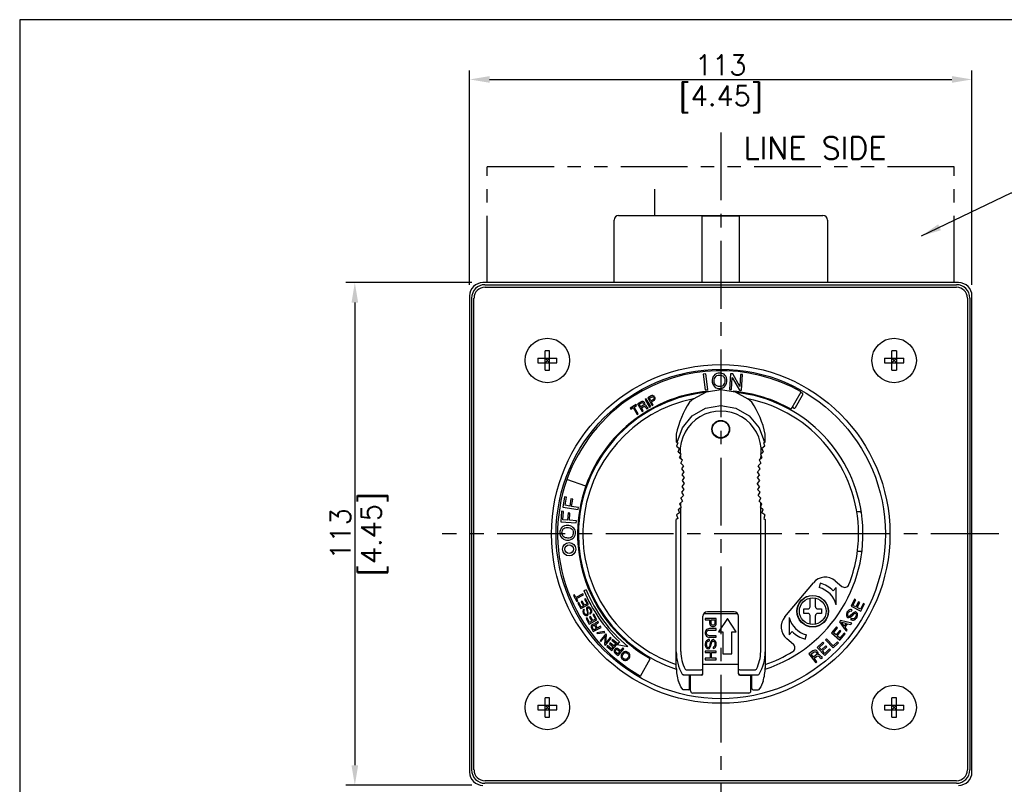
# Model space of a CAD drawing. Extents: x 0 to 680, y 0 to 519.
# Tile 3 of 5: x 0 to 221, y 347 to 519. Entities that reach past the tile are written whole.
import ezdxf

# ---------------------------------------------------------------- set-up
doc = ezdxf.new("R2010")
doc.units = 0
doc.header["$LTSCALE"] = 24
doc.header["$MEASUREMENT"] = 0
doc.linetypes.add('CENTER', pattern=[50.8, 31.75, -6.35, 6.35, -6.35])
doc.linetypes.add('PHANTOM2', pattern=[1.25, 0.625, -0.125, 0.125, -0.125, 0.125, -0.125])
doc.layers.get('DEFPOINTS').update_dxf_attribs({"linetype": 'CONTINUOUS'})
for name, color, linetype in [('1', 140, 'CONTINUOUS'), ('CENTER', 40, 'CENTER'), ('DIM', 140, 'CONTINUOUS'), ('OBJECT', 7, 'CONTINUOUS'), ('PHANTOM', 4, 'PHANTOM2')]:
    doc.layers.add(name, color=color, linetype=linetype)
doc.styles.add('FSTD1', font='romans.shx', dxfattribs={"bigfont": 'extfont.shx'})
doc.dimstyles.new('FSTD1', dxfattribs={"dimtxt": 4.5, "dimasz": 4.5, "dimexe": 2, "dimexo": 2.5, "dimgap": 1, "dimtad": 1, "dimdec": 1, "dimdsep": 46, "dimtxsty": 'FSTD1', "dimcen": 2.5, "dimadec": 0, "dimazin": 0, "dimtfac": 1, "dimtdec": 1, "dimtmove": 2, "dimatfit": 3, "dimfxl": 1, "dimtolj": 1, "dimarcsym": 0})

# ---------------------------------------------------------------- blocks, each defined once
blk = doc.blocks.new('*D25')
at = {"layer": 'DEFPOINTS', "color": 0, "transparency": 16777216}
for p in [(104.19, 459.44), (75.39, 346.44), (104.19, 346.44)]:
    blk.add_point(p, dxfattribs=at)
at = {"layer": 'DIM', "color": 0, "lineweight": -2, "transparency": 16777216}
for p, q in [((101.69, 459.44), (73.39, 459.44)), ((75.39, 454.94), (75.39, 350.94)), ((101.69, 346.44), (73.39, 346.44))]:
    blk.add_line(p, q, dxfattribs=at)
at = {"layer": 'DIM', "color": 0, "transparency": 16777216}
for points in [[(74.64, 454.94), (76.14, 454.94), (75.39, 459.44)], [(74.64, 350.94), (76.14, 350.94), (75.39, 346.44)]]:
    blk.add_solid(points, dxfattribs=at)
at = {"layer": 'DIM', "color": 0, "transparency": 16777216, "char_height": 4.5, "attachment_point": 5, "rotation": 90, "style": 'FSTD1'}
for s, insert in [('\\A1;[4.45]', (79.82, 402.94)), ('\\A1;113', (72.14, 402.94))]:
    blk.add_mtext(s, dxfattribs=dict(at, insert=insert))
blk = doc.blocks.new('*D26')
at = {"layer": 'DEFPOINTS', "color": 0, "transparency": 16777216}
for p in [(214.19, 505.11), (101.19, 456.44), (214.19, 456.44)]:
    blk.add_point(p, dxfattribs=at)
at = {"layer": 'DIM', "color": 0, "lineweight": -2, "transparency": 16777216}
for p, q in [((101.19, 458.94), (101.19, 507.11)), ((105.69, 505.11), (209.69, 505.11)), ((214.19, 458.94), (214.19, 507.11))]:
    blk.add_line(p, q, dxfattribs=at)
at = {"layer": 'DIM', "color": 0, "transparency": 16777216}
for points in [[(105.69, 505.86), (105.69, 504.36), (101.19, 505.11)], [(209.69, 505.86), (209.69, 504.36), (214.19, 505.11)]]:
    blk.add_solid(points, dxfattribs=at)
at = {"layer": 'DIM', "color": 0, "transparency": 16777216, "char_height": 4.5, "attachment_point": 5, "style": 'FSTD1'}
for s, insert in [('\\A1;113', (157.69, 508.36)), ('\\A1;[4.45]', (157.69, 500.68))]:
    blk.add_mtext(s, dxfattribs=dict(at, insert=insert))

msp = doc.modelspace()

# ---------------------------------------------------------------- linework, layer by layer
at = {"layer": 'CENTER', "ltscale": 0.02}
for p, q in [((157.69, 493.2), (157.69, 310.48)), ((220.21, 402.94), (95.04, 402.94))]:
    msp.add_line(p, q, dxfattribs=at)
at = {"layer": 'DEFPOINTS'}
msp.add_lwpolyline([(0, 0), (680.15, 0), (680.15, 518.54), (0, 518.54)], close=True, dxfattribs=at)
at = {"layer": 'OBJECT', "linetype": 'Continuous'}
for p, q in [((134.69, 474.51), (180.69, 474.51)), ((153.49, 459.44), (153.49, 474.46)), ((153.49, 474.46), (161.89, 474.46)), ((161.89, 459.44), (161.89, 474.46)), ((133.69, 459.44), (133.69, 473.51)), ((181.69, 473.51), (181.69, 459.44)), ((211.2, 459.44), (104.19, 459.44)), ((104.66, 458.96), (210.73, 458.96)), ((101.19, 456.44), (101.19, 349.43)), ((104.66, 458.44), (140.19, 458.44)), ((140.19, 458.44), (210.72, 458.44)), ((214.19, 349.43), (214.19, 456.44)), ((101.67, 349.9), (101.67, 455.97)), ((102.19, 349.9), (102.19, 455.97)), ((213.2, 455.97), (213.2, 349.9)), ((213.72, 455.97), (213.72, 349.9)), ((119.19, 444.09), (118.19, 444.09)), ((118.19, 439.79), (118.19, 444.09)), ((119.19, 439.79), (119.19, 444.09)), ((196.19, 439.79), (196.19, 444.09)), ((197.19, 444.09), (196.19, 444.09)), ((197.19, 444.09), (197.19, 439.79)), ((116.54, 442.44), (116.54, 441.44)), ((116.54, 442.44), (120.84, 442.44)), ((116.54, 441.44), (120.84, 441.44)), ((118.19, 441.44), (119.19, 442.44)), ((118.19, 442.44), (119.19, 441.44)), ((120.84, 441.44), (120.84, 442.44)), ((194.54, 442.44), (198.84, 442.44)), ((194.54, 442.44), (194.54, 441.44)), ((194.54, 441.44), (198.84, 441.44)), ((196.19, 441.44), (197.19, 442.44)), ((196.19, 442.44), (197.19, 441.44)), ((198.84, 441.44), (198.84, 442.44)), ((118.19, 439.79), (119.19, 439.79)), ((154.37, 438.91), (153.77, 438.84)), ((153.77, 438.84), (154.2, 435.36)), ((154.8, 435.44), (154.37, 438.91)), ((156.19, 438.55), (155.99, 438.3)), ((156.38, 438.75), (156.19, 438.55)), ((156.65, 438.95), (156.38, 438.75)), ((156.83, 439.03), (156.65, 438.95)), ((156.71, 438.47), (156.84, 438.55)), ((157.15, 439.09), (156.83, 439.03)), ((156.84, 438.55), (157.11, 438.61)), ((157.11, 438.61), (157.38, 438.64)), ((157.41, 439.12), (157.15, 439.09)), ((157.38, 438.64), (157.64, 438.62)), ((157.67, 439.1), (157.41, 439.12)), ((157.64, 438.62), (157.9, 438.56)), ((157.93, 439.04), (157.67, 439.1)), ((157.9, 438.56), (158.15, 438.45)), ((158.23, 438.93), (157.93, 439.04)), ((158.44, 438.83), (158.23, 438.93)), ((158.65, 438.64), (158.44, 438.83)), ((158.81, 438.41), (158.65, 438.64)), ((159.9, 438.95), (159.65, 435.45)), ((160.38, 438.91), (159.9, 438.95)), ((161.98, 436.08), (160.38, 438.91)), ((162.17, 438.79), (161.98, 436.08)), ((162.6, 438.76), (162.17, 438.79)), ((162.36, 435.26), (162.6, 438.76)), ((196.19, 439.79), (197.19, 439.79)), ((155.77, 437.61), (155.75, 437.35)), ((155.75, 437.35), (155.77, 437.04)), ((155.84, 437.91), (155.77, 437.61)), ((155.77, 437.04), (155.88, 436.64)), ((155.99, 438.3), (155.84, 437.91)), ((155.88, 436.64), (156.03, 436.37)), ((156.03, 436.37), (156.19, 436.13)), ((156.23, 437.32), (156.25, 437.58)), ((156.25, 437.01), (156.23, 437.32)), ((156.25, 437.58), (156.32, 437.88)), ((156.32, 436.74), (156.25, 437.01)), ((156.32, 437.88), (156.42, 438.14)), ((156.44, 436.51), (156.32, 436.74)), ((156.42, 438.14), (156.57, 438.35)), ((156.56, 436.37), (156.44, 436.51)), ((156.69, 436.28), (156.56, 436.37)), ((156.57, 438.35), (156.71, 438.47)), ((158.27, 436.38), (158.13, 436.26)), ((158.15, 438.45), (158.28, 438.36)), ((158.42, 436.59), (158.27, 436.38)), ((158.28, 438.36), (158.4, 438.22)), ((158.4, 438.22), (158.52, 437.99)), ((158.52, 436.85), (158.42, 436.59)), ((158.52, 437.99), (158.59, 437.72)), ((158.59, 437.15), (158.52, 436.85)), ((158.59, 437.72), (158.61, 437.41)), ((158.61, 437.41), (158.59, 437.15)), ((158.65, 436.18), (158.85, 436.43)), ((158.96, 438.09), (158.81, 438.41)), ((158.85, 436.43), (159, 436.82)), ((159.07, 437.69), (158.96, 438.09)), ((159, 436.82), (159.07, 437.12)), ((159.09, 437.38), (159.07, 437.69)), ((159.07, 437.12), (159.09, 437.38)), ((160.09, 435.42), (160.28, 438.13)), ((160.28, 438.13), (161.88, 435.3)), ((154.2, 435.36), (154.8, 435.44)), ((156.19, 436.13), (156.44, 435.9)), ((156.44, 435.9), (156.61, 435.8)), ((156.61, 435.8), (156.91, 435.69)), ((156.94, 436.17), (156.69, 436.28)), ((156.91, 435.69), (157.17, 435.63)), ((157.2, 436.11), (156.94, 436.17)), ((157.17, 435.63), (157.43, 435.61)), ((157.46, 436.09), (157.2, 436.11)), ((157.43, 435.61), (157.69, 435.64)), ((157.73, 436.12), (157.46, 436.09)), ((157.69, 435.64), (158.01, 435.7)), ((158, 436.18), (157.73, 436.12)), ((158.13, 436.26), (158, 436.18)), ((158.01, 435.7), (158.19, 435.78)), ((158.19, 435.78), (158.46, 435.98)), ((158.46, 435.98), (158.65, 436.18)), ((159.65, 435.45), (160.09, 435.42)), ((161.88, 435.3), (162.36, 435.26)), ((173.55, 430.96), (175.77, 434.88)), ((174.52, 431.38), (176.12, 434.16)), ((138.66, 432.01), (137.33, 431.25)), ((138.78, 431.79), (138.66, 432.01)), ((139.76, 432.65), (139, 432.21)), ((139, 432.21), (140, 430.48)), ((139.36, 432.13), (139.82, 432.39)), ((139.71, 431.53), (139.36, 432.13)), ((139.94, 432.73), (139.76, 432.65)), ((139.82, 432.39), (139.96, 432.45)), ((140.11, 432.74), (139.94, 432.73)), ((139.96, 432.45), (140.09, 432.47)), ((140.09, 432.47), (140.2, 432.44)), ((140.25, 432.7), (140.11, 432.74)), ((140.29, 431.89), (140.17, 431.79)), ((140.2, 432.44), (140.3, 432.36)), ((140.41, 432.62), (140.25, 432.7)), ((140.37, 431.99), (140.29, 431.89)), ((140.3, 432.36), (140.38, 432.23)), ((140.4, 432.09), (140.37, 431.99)), ((140.38, 432.23), (140.4, 432.09)), ((140.52, 432.48), (140.41, 432.62)), ((140.59, 432.35), (140.52, 432.48)), ((140.58, 431.88), (140.65, 432.01)), ((140.72, 431.88), (140.58, 431.88)), ((140.66, 432.19), (140.59, 432.35)), ((140.65, 432.01), (140.66, 432.19)), ((140.93, 433.32), (140.69, 433.19)), ((140.69, 433.19), (141.69, 431.45)), ((141.93, 431.59), (140.93, 433.32)), ((142.03, 433.96), (141.27, 433.52)), ((141.27, 433.52), (142.27, 431.79)), ((141.64, 433.44), (142.09, 433.71)), ((141.99, 432.84), (141.64, 433.44)), ((142.44, 433.1), (141.99, 432.84)), ((142.22, 434.04), (142.03, 433.96)), ((142.09, 433.71), (142.24, 433.76)), ((142.11, 432.62), (142.63, 432.92)), ((142.51, 431.93), (142.11, 432.62)), ((142.39, 434.05), (142.22, 434.04)), ((142.24, 433.76), (142.37, 433.78)), ((142.27, 431.79), (142.51, 431.93)), ((142.37, 433.78), (142.47, 433.75)), ((142.52, 434.01), (142.39, 434.05)), ((142.56, 433.2), (142.44, 433.1)), ((142.47, 433.75), (142.58, 433.67)), ((142.68, 433.93), (142.52, 434.01)), ((142.64, 433.3), (142.56, 433.2)), ((142.58, 433.67), (142.65, 433.54)), ((142.63, 432.92), (142.79, 433.04)), ((142.67, 433.41), (142.64, 433.3)), ((142.65, 433.54), (142.67, 433.41)), ((142.79, 433.79), (142.68, 433.93)), ((142.87, 433.66), (142.79, 433.79)), ((142.79, 433.04), (142.89, 433.18)), ((142.93, 433.5), (142.87, 433.66)), ((142.89, 433.18), (142.92, 433.32)), ((142.92, 433.32), (142.93, 433.5)), ((137.33, 431.25), (137.46, 431.03)), ((137.46, 431.03), (138, 431.34)), ((138, 431.34), (138.88, 429.83)), ((138.24, 431.48), (138.78, 431.79)), ((139.11, 429.97), (138.24, 431.48)), ((138.88, 429.83), (139.11, 429.97)), ((140.17, 431.79), (139.71, 431.53)), ((139.84, 431.31), (140.25, 431.55)), ((140.24, 430.62), (139.84, 431.31)), ((140, 430.48), (140.24, 430.62)), ((140.25, 431.55), (140.39, 431.6)), ((140.39, 431.6), (140.53, 431.62)), ((140.53, 431.62), (140.63, 431.59)), ((140.63, 431.59), (140.73, 431.51)), ((140.89, 431.8), (140.72, 431.88)), ((140.73, 431.51), (140.81, 431.38)), ((140.81, 431.38), (140.93, 431.22)), ((140.99, 431.66), (140.89, 431.8)), ((140.93, 431.22), (141.06, 431.09)), ((141.07, 431.53), (140.99, 431.66)), ((141.06, 431.09), (141.34, 431.25)), ((141.18, 431.39), (141.07, 431.53)), ((141.34, 431.25), (141.18, 431.39)), ((141.69, 431.45), (141.93, 431.59)), ((147.69, 423.66), (148.03, 423.45)), ((148.03, 423.45), (147.77, 422.66)), ((167.36, 423.45), (167.69, 423.66)), ((167.62, 422.66), (167.36, 423.45)), ((147.77, 422.66), (148.44, 422.18)), ((148.14, 421.41), (148.44, 422.18)), ((148.14, 421.41), (148.79, 420.89)), ((148.45, 420.13), (148.79, 420.89)), ((166.6, 420.89), (167.25, 421.41)), ((166.6, 420.89), (166.94, 420.13)), ((167.62, 422.66), (166.94, 422.18)), ((166.94, 422.18), (167.25, 421.41)), ((148.45, 420.13), (149.07, 419.58)), ((148.69, 418.85), (149.07, 419.58)), ((148.69, 418.84), (148.69, 418.86)), ((148.69, 418.85), (149.28, 418.26)), ((166.11, 418.26), (166.7, 418.85)), ((166.32, 419.58), (166.94, 420.13)), ((166.32, 419.58), (166.7, 418.85)), ((166.69, 418.86), (166.69, 418.84)), ((149.28, 418.26), (148.86, 417.55)), ((148.86, 417.55), (149.42, 416.94)), ((149.42, 416.94), (148.96, 416.24)), ((166.53, 417.55), (165.97, 416.94)), ((166.43, 416.24), (165.97, 416.94)), ((166.53, 417.55), (166.11, 418.26)), ((127.34, 413.68), (123.1, 415.19)), ((148.96, 416.24), (149.49, 415.6)), ((149.49, 414.27), (148.96, 413.63)), ((149.49, 415.6), (148.99, 414.94)), ((148.99, 414.94), (149.49, 414.27)), ((166.43, 416.24), (165.9, 415.6)), ((165.9, 415.6), (166.39, 414.94)), ((166.39, 414.94), (165.9, 414.27)), ((166.43, 413.63), (165.9, 414.27)), ((149.42, 412.93), (148.86, 412.32)), ((148.86, 412.32), (149.28, 411.61)), ((148.96, 413.63), (149.42, 412.93)), ((166.43, 413.63), (165.97, 412.93)), ((166.53, 412.32), (165.97, 412.93)), ((166.11, 411.61), (166.53, 412.32)), ((122.56, 411.31), (122.17, 408.98)), ((122.99, 411.24), (122.56, 411.31)), ((122.68, 409.39), (122.99, 411.24)), ((123.98, 410.81), (123.71, 409.21)), ((124.41, 410.74), (123.98, 410.81)), ((124.14, 409.14), (124.41, 410.74)), ((148.45, 409.74), (149.07, 410.29)), ((148.45, 409.74), (148.79, 408.98)), ((148.69, 411.02), (149.28, 411.61)), ((148.69, 411.01), (148.69, 411.03)), ((148.69, 411.02), (149.07, 410.29)), ((148.69, 409.19), (148.69, 409.96)), ((166.11, 411.61), (166.7, 411.02)), ((166.32, 410.29), (166.7, 411.02)), ((166.32, 410.29), (166.94, 409.74)), ((166.6, 408.98), (166.94, 409.74)), ((166.69, 411.01), (166.69, 411.03)), ((166.69, 409.19), (166.69, 409.96)), ((121.89, 408.05), (121.7, 405.7)), ((122.32, 408.02), (121.89, 408.05)), ((122.17, 408.98), (125.62, 408.41)), ((122.17, 406.14), (122.32, 408.02)), ((123.71, 409.21), (122.68, 409.39)), ((123.35, 407.67), (123.22, 406.06)), ((123.78, 407.64), (123.35, 407.67)), ((123.66, 406.02), (123.78, 407.64)), ((125.7, 408.88), (124.14, 409.14)), ((125.62, 408.41), (125.7, 408.88)), ((148.44, 407.69), (147.77, 407.21)), ((148.14, 408.46), (148.79, 408.98)), ((148.14, 408.46), (148.44, 407.69)), ((148.69, 376.49), (148.69, 408.91)), ((166.6, 408.98), (167.25, 408.46)), ((166.69, 376.49), (166.69, 408.91)), ((166.94, 407.69), (167.25, 408.46)), ((167.62, 407.21), (166.94, 407.69)), ((188.28, 407.97), (189.03, 407.98)), ((121.7, 405.7), (125.19, 405.42)), ((123.22, 406.06), (122.17, 406.14)), ((125.23, 405.9), (123.66, 406.02)), ((125.19, 405.42), (125.23, 405.9)), ((148.03, 406.42), (147.69, 406.21)), ((147.69, 372.88), (147.69, 406.21)), ((147.77, 407.21), (148.03, 406.42)), ((167.62, 407.21), (167.36, 406.42)), ((167.36, 406.42), (167.69, 406.21)), ((167.69, 406.21), (167.69, 372.88)), ((121.53, 403.47), (121.5, 403.21)), ((121.5, 403.21), (121.53, 402.94)), ((121.59, 403.73), (121.53, 403.47)), ((121.7, 404.03), (121.59, 403.73)), ((121.81, 404.24), (121.7, 404.03)), ((122, 404.44), (121.81, 404.24)), ((121.98, 403.17), (122, 403.43)), ((122.01, 402.91), (121.98, 403.17)), ((122.23, 404.6), (122, 404.44)), ((122, 403.43), (122.07, 403.69)), ((122.07, 403.69), (122.18, 403.95)), ((122.18, 403.95), (122.27, 404.07)), ((122.55, 404.75), (122.23, 404.6)), ((122.27, 404.07), (122.42, 404.19)), ((122.42, 404.19), (122.64, 404.3)), ((122.95, 404.85), (122.55, 404.75)), ((122.64, 404.3), (122.91, 404.37)), ((122.91, 404.37), (123.22, 404.39)), ((123.26, 404.87), (122.95, 404.85)), ((123.22, 404.39), (123.48, 404.37)), ((123.52, 404.85), (123.26, 404.87)), ((123.48, 404.37), (123.78, 404.3)), ((123.82, 404.78), (123.52, 404.85)), ((123.78, 404.3), (124.04, 404.2)), ((124.2, 404.62), (123.82, 404.78)), ((124.04, 404.2), (124.25, 404.05)), ((124.45, 404.43), (124.2, 404.62)), ((124.25, 404.05), (124.37, 403.91)), ((124.37, 403.91), (124.45, 403.77)), ((124.66, 404.23), (124.45, 404.43)), ((124.45, 403.77), (124.51, 403.5)), ((124.51, 403.5), (124.53, 403.23)), ((124.53, 403.23), (124.51, 402.97)), ((124.85, 403.96), (124.66, 404.23)), ((124.93, 403.77), (124.85, 403.96)), ((124.99, 403.46), (124.93, 403.77)), ((125.01, 403.2), (124.99, 403.46)), ((124.99, 402.94), (125.01, 403.2)), ((121.53, 402.94), (121.59, 402.63)), ((121.59, 402.63), (121.66, 402.45)), ((121.66, 402.45), (121.86, 402.17)), ((121.86, 402.17), (122.07, 401.98)), ((122.07, 402.64), (122.01, 402.91)), ((122.15, 402.5), (122.07, 402.64)), ((122.07, 401.98), (122.31, 401.79)), ((122.27, 402.36), (122.15, 402.5)), ((122.48, 402.21), (122.27, 402.36)), ((122.31, 401.79), (122.7, 401.62)), ((122.73, 402.1), (122.48, 402.21)), ((122.7, 401.62), (123, 401.56)), ((123.04, 402.04), (122.73, 402.1)), ((123, 401.56), (123.26, 401.54)), ((123.3, 402.02), (123.04, 402.04)), ((123.26, 401.54), (123.57, 401.56)), ((123.61, 402.03), (123.3, 402.02)), ((123.57, 401.56), (123.97, 401.66)), ((123.87, 402.1), (123.61, 402.03)), ((124.1, 402.22), (123.87, 402.1)), ((123.97, 401.66), (124.25, 401.81)), ((124.24, 402.34), (124.1, 402.22)), ((124.34, 402.46), (124.24, 402.34)), ((124.25, 401.81), (124.48, 401.97)), ((124.45, 402.71), (124.34, 402.46)), ((124.51, 402.97), (124.45, 402.71)), ((124.48, 401.97), (124.72, 402.21)), ((124.72, 402.21), (124.82, 402.38)), ((124.82, 402.38), (124.93, 402.68)), ((124.93, 402.68), (124.99, 402.94)), ((189.19, 398.98), (188.44, 398.97)), ((183.46, 392.41), (184.96, 391.16)), ((127.39, 390.38), (126.93, 390.19)), ((172.1, 384.32), (178.53, 391.98)), ((180.06, 391.86), (179.8, 390.89)), ((183.68, 390.88), (182.97, 390.18)), ((183.69, 387), (183.68, 390.88)), ((124.82, 389.24), (124.6, 389.12)), ((124.6, 389.12), (125.33, 387.78)), ((125.12, 388.69), (124.82, 389.24)), ((126.66, 389.52), (125.12, 388.69)), ((125.25, 388.45), (126.79, 389.28)), ((125.55, 387.9), (125.25, 388.45)), ((125.33, 387.78), (125.55, 387.9)), ((126.55, 387.84), (126.33, 387.72)), ((126.33, 387.72), (126.83, 386.8)), ((127.05, 386.92), (126.55, 387.84)), ((126.79, 389.28), (126.66, 389.52)), ((127.28, 388.38), (127.06, 388.26)), ((127.06, 388.26), (127.62, 387.23)), ((127.97, 387.11), (127.28, 388.38)), ((177.78, 386.58), (177.78, 388.52)), ((178.98, 386.58), (178.98, 388.52)), ((187.81, 388.31), (187.01, 386.72)), ((187.44, 386.89), (188.09, 388.16)), ((188.09, 388.16), (187.81, 388.31)), ((188.7, 387.71), (188.11, 386.55)), ((188.98, 387.57), (188.7, 387.71)), ((125.75, 387.52), (125.53, 387.41)), ((125.53, 387.41), (126.21, 386.15)), ((126.3, 386.51), (125.75, 387.52)), ((126.21, 386.15), (127.97, 387.11)), ((126.83, 386.8), (126.3, 386.51)), ((126.71, 385.77), (126.67, 385.58)), ((126.67, 385.58), (126.68, 385.44)), ((126.68, 385.44), (126.72, 385.26)), ((126.78, 385.89), (126.71, 385.77)), ((126.91, 386.02), (126.78, 385.89)), ((127.03, 385.8), (126.91, 386.02)), ((126.92, 385.54), (126.94, 385.7)), ((126.94, 385.38), (126.92, 385.54)), ((126.94, 385.7), (127.03, 385.8)), ((126.99, 385.24), (126.94, 385.38)), ((127.62, 387.23), (127.05, 386.92)), ((127.54, 386.39), (127.49, 386.31)), ((127.49, 386.31), (127.49, 386.22)), ((127.49, 386.22), (127.5, 386.08)), ((127.5, 386.08), (127.56, 385.77)), ((127.63, 386.47), (127.54, 386.39)), ((127.56, 385.77), (127.69, 385.16)), ((127.78, 386.52), (127.63, 386.47)), ((127.69, 386.16), (127.71, 386.23)), ((127.71, 386.02), (127.69, 386.16)), ((127.71, 386.23), (127.79, 386.3)), ((127.8, 385.65), (127.71, 386.02)), ((127.91, 386.53), (127.78, 386.52)), ((127.79, 386.3), (127.86, 386.31)), ((127.86, 385.37), (127.8, 385.65)), ((127.86, 386.31), (127.99, 386.29)), ((128.04, 386.52), (127.91, 386.53)), ((127.99, 386.29), (128.08, 386.23)), ((128.18, 386.45), (128.04, 386.52)), ((128.08, 386.23), (128.19, 386.12)), ((128.33, 386.34), (128.18, 386.45)), ((128.19, 386.12), (128.31, 385.96)), ((128.31, 385.96), (128.37, 385.85)), ((128.47, 386.18), (128.33, 386.34)), ((128.37, 385.85), (128.42, 385.7)), ((128.45, 385.49), (128.41, 385.35)), ((128.42, 385.7), (128.45, 385.6)), ((128.45, 385.6), (128.45, 385.49)), ((128.58, 385.99), (128.47, 386.18)), ((128.56, 385.18), (128.66, 385.37)), ((128.62, 385.87), (128.58, 385.99)), ((128.67, 385.67), (128.62, 385.87)), ((128.66, 385.37), (128.68, 385.53)), ((128.68, 385.53), (128.67, 385.67)), ((160.69, 385.44), (154.69, 385.44)), ((176.38, 385.08), (176.38, 386.08)), ((176.38, 386.08), (177.28, 386.08)), ((179.48, 386.08), (180.38, 386.08)), ((180.38, 386.08), (180.38, 385.08)), ((186.2, 385.5), (186.09, 385.34)), ((186.32, 385.64), (186.2, 385.5)), ((186.5, 385.79), (186.32, 385.64)), ((186.46, 385.33), (186.59, 385.47)), ((186.63, 385.88), (186.5, 385.79)), ((186.59, 385.47), (186.74, 385.59)), ((186.86, 385.96), (186.63, 385.88)), ((186.74, 385.59), (186.93, 385.65)), ((187.05, 385.95), (186.86, 385.96)), ((186.93, 385.65), (187.09, 385.62)), ((187.01, 386.72), (189.23, 385.59)), ((187.26, 385.88), (187.05, 385.95)), ((187.09, 385.62), (187.26, 385.88)), ((188.11, 386.55), (187.44, 386.89)), ((187.82, 385.37), (187.68, 385.28)), ((187.92, 385.42), (187.82, 385.37)), ((188.04, 385.42), (187.92, 385.42)), ((188.18, 385.36), (188.04, 385.42)), ((188.38, 386.41), (188.98, 387.57)), ((189.1, 386.04), (188.38, 386.41)), ((189.77, 387.34), (189.1, 386.04)), ((189.23, 385.59), (190.05, 387.2)), ((190.05, 387.2), (189.77, 387.34)), ((126.72, 385.26), (126.77, 385.12)), ((126.77, 385.12), (126.85, 384.99)), ((126.85, 384.99), (126.94, 384.87)), ((126.94, 384.87), (127.05, 384.76)), ((127.05, 385.13), (126.99, 385.24)), ((127.15, 385.01), (127.05, 385.13)), ((127.05, 384.76), (127.15, 384.7)), ((127.26, 384.9), (127.15, 385.01)), ((127.15, 384.7), (127.33, 384.62)), ((127.34, 384.86), (127.26, 384.9)), ((127.33, 384.62), (127.49, 384.6)), ((127.48, 384.82), (127.34, 384.86)), ((127.63, 384.08), (127.41, 383.96)), ((127.41, 383.96), (128.09, 382.7)), ((127.58, 384.85), (127.48, 384.82)), ((127.49, 384.6), (127.58, 384.59)), ((127.62, 384.87), (127.58, 384.85)), ((127.58, 384.59), (127.65, 384.6)), ((127.69, 384.96), (127.62, 384.87)), ((128.17, 383.06), (127.63, 384.08)), ((127.65, 384.6), (127.7, 384.63)), ((127.69, 385.16), (127.69, 384.96)), ((127.7, 384.63), (127.79, 384.71)), ((127.79, 384.71), (127.87, 384.83)), ((127.89, 385.1), (127.86, 385.37)), ((127.87, 384.83), (127.89, 385.1)), ((128.09, 382.7), (129.84, 383.66)), ((128.7, 383.35), (128.17, 383.06)), ((128.32, 385.25), (128.18, 385.15)), ((128.18, 385.15), (128.3, 384.93)), ((128.42, 384.39), (128.2, 384.27)), ((128.2, 384.27), (128.7, 383.35)), ((128.3, 384.93), (128.44, 385.03)), ((128.41, 385.35), (128.32, 385.25)), ((128.92, 383.47), (128.42, 384.39)), ((128.44, 385.03), (128.56, 385.18)), ((129.49, 383.78), (128.92, 383.47)), ((129.15, 384.93), (128.93, 384.81)), ((128.93, 384.81), (129.49, 383.78)), ((129.84, 383.66), (129.15, 384.93)), ((130.03, 383.31), (129.89, 383.15)), ((130.19, 383.02), (130.03, 383.31)), ((153.69, 371.52), (153.69, 384.44)), ((161.54, 384.97), (153.85, 384.97)), ((154.19, 383.97), (154.19, 383.62)), ((156.69, 383.97), (154.19, 383.97)), ((154.19, 383.62), (155.19, 383.62)), ((155.19, 383.62), (155.19, 382.87)), ((155.51, 382.97), (155.51, 383.62)), ((155.51, 383.62), (156.38, 383.62)), ((156.38, 383.62), (156.38, 382.97)), ((156.69, 382.87), (156.69, 383.97)), ((159.19, 383.97), (157.19, 380.97)), ((161.19, 380.97), (159.19, 383.97)), ((161.69, 371.52), (161.69, 384.44)), ((173.06, 384.16), (173.07, 380.28)), ((177.28, 385.08), (176.38, 385.08)), ((177.78, 382.64), (177.78, 384.58)), ((178.98, 382.64), (178.98, 384.58)), ((180.38, 385.08), (179.48, 385.08)), ((184.6, 383.51), (184.39, 383.2)), ((184.39, 383.2), (185.49, 381.69)), ((187.17, 382.87), (184.6, 383.51)), ((185.97, 384.98), (185.95, 384.84)), ((185.95, 384.84), (185.98, 384.6)), ((186.02, 385.17), (185.97, 384.98)), ((185.98, 384.6), (186.05, 384.41)), ((186.09, 385.34), (186.02, 385.17)), ((186.05, 384.41), (186.09, 384.31)), ((186.09, 384.31), (186.15, 384.23)), ((186.15, 384.23), (186.2, 384.2)), ((186.2, 384.2), (186.35, 384.14)), ((186.25, 384.83), (186.3, 385.03)), ((186.25, 384.72), (186.25, 384.83)), ((186.29, 384.55), (186.25, 384.72)), ((186.37, 384.46), (186.29, 384.55)), ((186.3, 385.03), (186.37, 385.2)), ((186.35, 384.14), (186.53, 384.13)), ((186.37, 385.2), (186.46, 385.33)), ((186.43, 384.42), (186.37, 384.46)), ((186.56, 384.41), (186.43, 384.42)), ((186.53, 384.13), (186.84, 384.26)), ((186.79, 384.52), (186.56, 384.41)), ((187.38, 385.03), (186.79, 384.52)), ((186.84, 384.26), (187.12, 384.46)), ((187.06, 383.97), (186.89, 383.71)), ((186.89, 383.71), (187.09, 383.62)), ((187.26, 383.88), (187.06, 383.97)), ((187.09, 383.62), (187.32, 383.58)), ((187.12, 384.46), (187.38, 384.69)), ((187.42, 383.85), (187.26, 383.88)), ((187.32, 383.58), (187.59, 383.59)), ((187.68, 385.28), (187.38, 385.03)), ((187.38, 384.69), (187.74, 385.02)), ((187.6, 383.88), (187.42, 383.85)), ((187.59, 383.59), (187.78, 383.65)), ((187.72, 383.95), (187.6, 383.88)), ((187.81, 384.04), (187.72, 383.95)), ((187.74, 385.02), (187.88, 385.11)), ((187.78, 383.65), (187.92, 383.75)), ((187.94, 384.18), (187.81, 384.04)), ((187.88, 385.11), (187.96, 385.13)), ((187.92, 383.75), (188.11, 383.92)), ((188.02, 384.31), (187.94, 384.18)), ((187.96, 385.13), (188.08, 385.09)), ((188.13, 384.54), (188.02, 384.31)), ((188.08, 385.09), (188.14, 385.01)), ((188.11, 383.92), (188.22, 384.04)), ((188.18, 384.73), (188.13, 384.54)), ((188.14, 385.01), (188.2, 384.87)), ((188.32, 385.23), (188.18, 385.36)), ((188.2, 384.87), (188.18, 384.73)), ((188.22, 384.04), (188.37, 384.27)), ((188.42, 385.09), (188.32, 385.23)), ((188.37, 384.27), (188.45, 384.52)), ((188.47, 384.95), (188.42, 385.09)), ((188.45, 384.52), (188.49, 384.75)), ((188.49, 384.75), (188.47, 384.95)), ((128.56, 382.25), (128.52, 382.11)), ((128.52, 382.11), (128.53, 381.95)), ((128.53, 381.95), (128.6, 381.76)), ((128.64, 382.41), (128.56, 382.25)), ((128.6, 381.76), (129.02, 380.99)), ((128.79, 382.51), (128.64, 382.41)), ((128.92, 382.59), (128.79, 382.51)), ((128.79, 382.09), (128.82, 382.19)), ((128.81, 381.96), (128.79, 382.09)), ((128.85, 381.81), (128.81, 381.96)), ((128.82, 382.19), (128.91, 382.3)), ((129.11, 381.35), (128.85, 381.81)), ((128.91, 382.3), (129.04, 382.37)), ((129.08, 382.65), (128.92, 382.59)), ((129.02, 380.99), (130.77, 381.94)), ((129.04, 382.37), (129.17, 382.38)), ((129.26, 382.63), (129.08, 382.65)), ((129.72, 381.69), (129.11, 381.35)), ((129.17, 382.38), (129.27, 382.35)), ((129.39, 382.56), (129.26, 382.63)), ((129.27, 382.35), (129.38, 382.27)), ((129.38, 382.27), (129.47, 382.15)), ((129.4, 382.7), (129.39, 382.56)), ((129.48, 382.86), (129.4, 382.7)), ((129.47, 382.15), (129.72, 381.69)), ((129.62, 382.97), (129.48, 382.86)), ((129.75, 383.04), (129.62, 382.97)), ((129.65, 382.5), (129.68, 382.6)), ((129.66, 382.37), (129.65, 382.5)), ((129.71, 382.22), (129.66, 382.37)), ((129.68, 382.6), (129.76, 382.7)), ((129.94, 381.8), (129.71, 382.22)), ((129.89, 383.15), (129.75, 383.04)), ((129.76, 382.7), (129.9, 382.78)), ((131.44, 381.01), (129.79, 380.75)), ((129.9, 382.78), (130.06, 382.89)), ((130.64, 382.19), (129.94, 381.8)), ((130.06, 382.89), (130.19, 383.02)), ((130.77, 381.94), (130.64, 382.19)), ((131.59, 380.8), (131.44, 381.01)), ((154.23, 381.03), (154.19, 380.81)), ((154.32, 381.22), (154.23, 381.03)), ((154.51, 381.44), (154.32, 381.22)), ((154.73, 381.56), (154.51, 381.44)), ((154.51, 380.84), (154.54, 381)), ((154.54, 381), (154.63, 381.12)), ((154.63, 381.12), (154.76, 381.22)), ((154.94, 381.62), (154.73, 381.56)), ((154.76, 381.22), (154.91, 381.28)), ((154.91, 381.28), (155.13, 381.31)), ((155.16, 381.66), (154.94, 381.62)), ((155.13, 381.31), (156.69, 381.31)), ((156.69, 381.66), (155.16, 381.66)), ((155.19, 382.87), (155.23, 382.62)), ((155.23, 382.62), (155.32, 382.44)), ((155.32, 382.44), (155.44, 382.31)), ((155.44, 382.31), (155.63, 382.19)), ((155.54, 382.78), (155.51, 382.97)), ((155.6, 382.62), (155.54, 382.78)), ((155.69, 382.53), (155.6, 382.62)), ((155.63, 382.19), (155.85, 382.16)), ((155.85, 382.47), (155.69, 382.53)), ((156.04, 382.47), (155.85, 382.47)), ((155.85, 382.16), (156.04, 382.16)), ((156.19, 382.53), (156.04, 382.47)), ((156.04, 382.16), (156.26, 382.19)), ((156.29, 382.62), (156.19, 382.53)), ((156.26, 382.19), (156.44, 382.31)), ((156.35, 382.78), (156.29, 382.62)), ((156.38, 382.97), (156.35, 382.78)), ((156.44, 382.31), (156.57, 382.44)), ((156.57, 382.44), (156.66, 382.62)), ((156.66, 382.62), (156.69, 382.87)), ((156.69, 381.31), (156.69, 381.66)), ((157.19, 380.97), (158.19, 380.97)), ((158.19, 380.97), (158.19, 375.97)), ((160.19, 375.97), (160.19, 380.97)), ((160.19, 380.97), (161.19, 380.97)), ((173.07, 380.28), (173.78, 380.98)), ((183.74, 382.04), (182.6, 380.68)), ((183.06, 380.75), (183.98, 381.84)), ((184.47, 381.27), (183.63, 380.27)), ((183.98, 381.84), (183.74, 382.04)), ((183.87, 380.07), (184.71, 381.07)), ((184.71, 381.07), (184.47, 381.27)), ((184.85, 383.12), (185.91, 382.89)), ((185.47, 382.25), (184.85, 383.12)), ((185.91, 382.89), (185.47, 382.25)), ((185.49, 381.69), (185.95, 381.06)), ((185.68, 382), (186.2, 382.77)), ((186.14, 381.35), (185.68, 382)), ((185.95, 381.06), (186.14, 381.35)), ((186.2, 382.77), (186.97, 382.59)), ((186.97, 382.59), (187.17, 382.87)), ((129.79, 380.75), (129.93, 380.54)), ((129.93, 380.54), (131.59, 380.8)), ((131.82, 380.48), (130.55, 378.94)), ((130.55, 378.94), (130.74, 378.78)), ((130.74, 378.78), (131.73, 379.97)), ((131.73, 379.97), (131.53, 378.12)), ((131.74, 377.95), (133.02, 379.49)), ((132.03, 380.3), (131.82, 380.48)), ((131.84, 378.46), (132.03, 380.3)), ((132.82, 379.65), (131.84, 378.46)), ((133.02, 379.49), (132.82, 379.65)), ((133.32, 379.24), (133.17, 379.05)), ((133.17, 379.05), (134.07, 378.3)), ((134.44, 378.32), (133.32, 379.24)), ((154.19, 380.81), (154.19, 380.56)), ((154.19, 380.56), (154.23, 380.34)), ((154.23, 380.34), (154.32, 380.16)), ((154.35, 378.78), (154.29, 378.62)), ((154.32, 380.16), (154.51, 379.94)), ((154.48, 378.94), (154.35, 378.78)), ((154.69, 379.09), (154.48, 378.94)), ((154.51, 380.53), (154.51, 380.84)), ((154.54, 380.37), (154.51, 380.53)), ((154.51, 379.94), (154.73, 379.81)), ((154.63, 380.25), (154.54, 380.37)), ((154.76, 380.16), (154.63, 380.25)), ((154.63, 378.69), (154.76, 378.81)), ((154.91, 379.19), (154.69, 379.09)), ((154.73, 379.81), (154.94, 379.75)), ((154.91, 380.09), (154.76, 380.16)), ((154.76, 378.81), (154.91, 378.87)), ((155.13, 380.06), (154.91, 380.09)), ((155.13, 379.22), (154.91, 379.19)), ((154.91, 378.87), (155.13, 378.91)), ((154.94, 379.75), (155.16, 379.72)), ((156.69, 380.06), (155.13, 380.06)), ((155.13, 378.91), (155.13, 379.22)), ((155.16, 379.72), (156.69, 379.72)), ((155.48, 378.78), (155.35, 378.47)), ((155.66, 379.06), (155.48, 378.78)), ((155.82, 379.16), (155.66, 379.06)), ((155.66, 378.59), (155.79, 378.81)), ((155.79, 378.81), (155.91, 378.87)), ((155.98, 379.19), (155.82, 379.16)), ((155.91, 378.87), (155.98, 378.87)), ((156.04, 379.19), (155.98, 379.19)), ((155.98, 378.87), (156.1, 378.84)), ((156.13, 379.16), (156.04, 379.19)), ((156.1, 378.84), (156.23, 378.72)), ((156.23, 379.09), (156.13, 379.16)), ((156.38, 378.97), (156.23, 379.09)), ((156.54, 378.78), (156.38, 378.97)), ((156.6, 378.66), (156.54, 378.78)), ((156.69, 379.72), (156.69, 380.06)), ((174.03, 378.13), (172.53, 379.39)), ((176.69, 379.3), (176.95, 380.27)), ((181.49, 379.38), (181.25, 379.14)), ((181.25, 379.14), (182.98, 377.35)), ((183.01, 377.81), (181.49, 379.38)), ((182.6, 380.68), (184.51, 379.08)), ((183.63, 380.27), (183.06, 380.75)), ((184.49, 379.55), (183.87, 380.07)), ((185.43, 380.67), (184.49, 379.55)), ((184.51, 379.08), (185.67, 380.47)), ((185.67, 380.47), (185.43, 380.67)), ((131.53, 378.12), (131.74, 377.95)), ((132.23, 377.87), (132.07, 377.68)), ((132.07, 377.68), (133.17, 376.77)), ((133.12, 377.14), (132.23, 377.87)), ((132.85, 378.46), (132.69, 378.27)), ((132.69, 378.27), (133.5, 377.6)), ((133.66, 377.8), (132.85, 378.46)), ((133.5, 377.6), (133.12, 377.14)), ((133.17, 376.77), (134.44, 378.32)), ((134.07, 378.3), (133.66, 377.8)), ((133.72, 376.77), (133.7, 376.59)), ((133.7, 376.59), (133.72, 376.45)), ((133.81, 376.92), (133.72, 376.77)), ((133.91, 377.04), (133.81, 376.92)), ((134.04, 377.16), (133.91, 377.04)), ((133.97, 376.64), (134.01, 376.76)), ((133.98, 376.53), (133.97, 376.64)), ((134.04, 376.41), (133.98, 376.53)), ((134.01, 376.76), (134.1, 376.88)), ((134.21, 377.21), (134.04, 377.16)), ((134.1, 376.88), (134.22, 376.95)), ((134.35, 377.22), (134.21, 377.21)), ((134.22, 376.95), (134.33, 376.96)), ((134.33, 376.96), (134.45, 376.91)), ((134.52, 377.19), (134.35, 377.22)), ((134.9, 378.66), (134.4, 378.12)), ((134.4, 378.12), (136.8, 377.65)), ((134.45, 376.91), (134.59, 376.84)), ((134.69, 377.08), (134.52, 377.19)), ((134.59, 376.84), (134.99, 376.5)), ((134.6, 375.6), (135.87, 377.14)), ((135.15, 376.7), (134.69, 377.08)), ((135.66, 377.31), (135.15, 376.7)), ((135.87, 377.14), (135.66, 377.31)), ((154.23, 378.37), (154.19, 378.22)), ((154.19, 378.22), (154.19, 377.94)), ((154.19, 377.94), (154.26, 377.69)), ((154.19, 376.62), (154.19, 376.28)), ((156.69, 376.62), (154.19, 376.62)), ((154.29, 378.62), (154.23, 378.37)), ((154.26, 377.69), (154.35, 377.47)), ((154.35, 377.47), (154.48, 377.31)), ((154.48, 377.31), (154.6, 377.22)), ((154.51, 378.25), (154.54, 378.44)), ((154.51, 378.09), (154.51, 378.25)), ((154.54, 377.84), (154.51, 378.09)), ((154.54, 378.44), (154.57, 378.56)), ((154.6, 377.66), (154.54, 377.84)), ((154.57, 378.56), (154.63, 378.69)), ((154.66, 377.53), (154.6, 377.66)), ((154.6, 377.22), (154.76, 377.16)), ((154.79, 377.44), (154.66, 377.53)), ((154.76, 377.16), (154.94, 377.12)), ((154.88, 377.41), (154.79, 377.44)), ((155.01, 377.44), (154.88, 377.41)), ((154.94, 377.12), (155.1, 377.16)), ((155.07, 377.5), (155.01, 377.44)), ((155.13, 377.66), (155.07, 377.5)), ((155.1, 377.16), (155.19, 377.22)), ((155.26, 378.12), (155.13, 377.66)), ((155.19, 377.22), (155.26, 377.31)), ((155.35, 378.47), (155.26, 378.12)), ((155.26, 377.31), (155.32, 377.47)), ((155.32, 377.47), (155.44, 377.84)), ((155.44, 377.84), (155.66, 378.59)), ((156.16, 377.56), (156.01, 377.5)), ((156.01, 377.5), (156.01, 377.19)), ((156.01, 377.19), (156.23, 377.25)), ((156.29, 377.72), (156.16, 377.56)), ((156.23, 378.72), (156.29, 378.62)), ((156.23, 377.25), (156.38, 377.34)), ((156.29, 378.62), (156.35, 378.44)), ((156.35, 377.91), (156.29, 377.72)), ((156.35, 378.44), (156.38, 378.25)), ((156.38, 378.09), (156.35, 377.91)), ((156.38, 378.25), (156.38, 378.09)), ((156.38, 377.34), (156.54, 377.53)), ((156.54, 377.53), (156.6, 377.69)), ((156.66, 378.47), (156.6, 378.66)), ((156.6, 377.69), (156.66, 377.91)), ((156.69, 378.28), (156.66, 378.47)), ((156.66, 377.91), (156.69, 378.09)), ((156.69, 378.09), (156.69, 378.28)), ((156.69, 376.28), (156.69, 376.62)), ((178.4, 376.65), (177.54, 375.98)), ((178.62, 376.78), (178.4, 376.65)), ((178.82, 376.82), (178.62, 376.78)), ((178.99, 376.79), (178.82, 376.82)), ((179.21, 376.72), (178.99, 376.79)), ((179.37, 376.57), (179.21, 376.72)), ((179.48, 376.42), (179.37, 376.57)), ((180.65, 378.64), (179.38, 377.4)), ((179.38, 377.4), (181.11, 375.61)), ((179.84, 377.42), (180.87, 378.41)), ((180.36, 376.88), (179.84, 377.42)), ((181.3, 377.79), (180.36, 376.88)), ((180.57, 376.66), (181.52, 377.57)), ((181.14, 376.07), (180.57, 376.66)), ((180.87, 378.41), (180.65, 378.64)), ((181.11, 375.61), (182.41, 376.87)), ((182.19, 377.09), (181.14, 376.07)), ((181.52, 377.57), (181.3, 377.79)), ((182.41, 376.87), (182.19, 377.09)), ((182.98, 377.35), (184.17, 378.5)), ((183.95, 378.72), (183.01, 377.81)), ((184.17, 378.5), (183.95, 378.72)), ((133.72, 376.45), (133.78, 376.3)), ((133.78, 376.3), (133.92, 376.15)), ((133.92, 376.15), (134.6, 375.6)), ((134.14, 376.3), (134.04, 376.41)), ((134.55, 375.96), (134.14, 376.3)), ((134.99, 376.5), (134.55, 375.96)), ((135.32, 375.68), (135.28, 375.48)), ((135.28, 375.48), (135.28, 375.32)), ((135.28, 375.32), (135.31, 375.17)), ((135.31, 375.17), (135.38, 375.05)), ((135.4, 375.9), (135.32, 375.68)), ((135.38, 375.05), (135.48, 374.9)), ((135.5, 376.06), (135.4, 375.9)), ((135.48, 374.9), (135.58, 374.79)), ((135.59, 376.17), (135.5, 376.06)), ((135.54, 375.44), (135.56, 375.58)), ((135.55, 375.33), (135.54, 375.44)), ((135.57, 375.25), (135.55, 375.33)), ((135.56, 375.58), (135.62, 375.73)), ((135.66, 375.11), (135.57, 375.25)), ((135.58, 374.79), (135.7, 374.69)), ((135.72, 376.29), (135.59, 376.17)), ((135.62, 375.73), (135.71, 375.88)), ((135.76, 375), (135.66, 375.11)), ((135.7, 374.69), (135.83, 374.61)), ((135.71, 375.88), (135.8, 376)), ((135.92, 376.42), (135.72, 376.29)), ((135.87, 374.9), (135.76, 375)), ((135.8, 376), (135.93, 376.12)), ((135.83, 374.61), (136, 374.54)), ((136, 374.83), (135.87, 374.9)), ((136.1, 376.47), (135.92, 376.42)), ((135.93, 376.12), (136.07, 376.2)), ((136.15, 374.77), (136, 374.83)), ((136, 374.54), (136.11, 374.52)), ((136.07, 376.2), (136.21, 376.25)), ((136.25, 376.5), (136.1, 376.47)), ((136.11, 374.52), (136.3, 374.52)), ((136.24, 374.76), (136.15, 374.77)), ((136.21, 376.25), (136.31, 376.26)), ((136.35, 374.77), (136.24, 374.76)), ((136.45, 376.5), (136.25, 376.5)), ((136.3, 374.52), (136.46, 374.55)), ((136.31, 376.26), (136.4, 376.25)), ((136.48, 374.82), (136.35, 374.77)), ((136.4, 376.25), (136.55, 376.19)), ((136.56, 376.48), (136.45, 376.5)), ((136.46, 374.55), (136.63, 374.6)), ((136.62, 374.9), (136.48, 374.82)), ((136.55, 376.19), (136.68, 376.12)), ((136.72, 376.4), (136.56, 376.48)), ((136.75, 375.02), (136.62, 374.9)), ((136.63, 374.6), (136.83, 374.73)), ((136.68, 376.12), (136.8, 376.02)), ((136.85, 376.33), (136.72, 376.4)), ((136.84, 375.14), (136.75, 375.02)), ((136.8, 376.02), (136.9, 375.91)), ((136.83, 374.73), (136.96, 374.85)), ((136.94, 375.29), (136.84, 375.14)), ((136.97, 376.23), (136.85, 376.33)), ((136.9, 375.91), (136.98, 375.77)), ((136.99, 375.44), (136.94, 375.29)), ((136.96, 374.85), (137.06, 374.96)), ((137.07, 376.12), (136.97, 376.23)), ((136.98, 375.77), (137.01, 375.69)), ((137.02, 375.58), (136.99, 375.44)), ((137.01, 375.69), (137.02, 375.58)), ((137.06, 374.96), (137.15, 375.11)), ((137.17, 375.97), (137.07, 376.12)), ((137.15, 375.11), (137.23, 375.34)), ((137.22, 375.87), (137.17, 375.97)), ((137.25, 375.67), (137.22, 375.87)), ((137.23, 375.34), (137.25, 375.51)), ((137.25, 375.51), (137.25, 375.67)), ((139.62, 370.99), (141.84, 374.91)), ((154.19, 376.28), (155.32, 376.28)), ((155.32, 375), (154.19, 375)), ((154.19, 375), (154.19, 374.66)), ((154.19, 374.66), (156.69, 374.66)), ((155.32, 376.28), (155.32, 375)), ((155.63, 376.28), (156.69, 376.28)), ((155.63, 375), (155.63, 376.28)), ((156.69, 375), (155.63, 375)), ((156.69, 374.66), (156.69, 375)), ((158.19, 375.97), (160.19, 375.97)), ((177.54, 375.98), (179.07, 374.01)), ((178, 375.94), (178.52, 376.34)), ((178.54, 375.25), (178, 375.94)), ((178.52, 376.34), (178.68, 376.43)), ((179.05, 375.66), (178.54, 375.25)), ((178.68, 376.43), (178.85, 376.48)), ((178.73, 375.01), (179.2, 375.37)), ((179.34, 374.22), (178.73, 375.01)), ((178.85, 376.48), (178.98, 376.46)), ((178.98, 376.46), (179.12, 376.38)), ((179.18, 375.8), (179.05, 375.66)), ((179.12, 376.38), (179.24, 376.23)), ((179.27, 375.94), (179.18, 375.8)), ((179.2, 375.37), (179.36, 375.46)), ((179.24, 376.23), (179.28, 376.07)), ((179.28, 376.07), (179.27, 375.94)), ((179.36, 375.46), (179.52, 375.51)), ((179.59, 376.23), (179.48, 376.42)), ((179.52, 375.51), (179.66, 375.49)), ((179.54, 375.84), (179.61, 376.01)), ((179.72, 375.86), (179.54, 375.84)), ((179.61, 376.01), (179.59, 376.23)), ((179.66, 375.49), (179.8, 375.41)), ((179.94, 375.79), (179.72, 375.86)), ((179.8, 375.41), (179.92, 375.26)), ((179.92, 375.26), (180.09, 375.09)), ((180.09, 375.64), (179.94, 375.79)), ((180.21, 375.49), (180.09, 375.64)), ((180.09, 375.09), (180.28, 374.95)), ((180.37, 375.34), (180.21, 375.49)), ((180.28, 374.95), (180.6, 375.2)), ((180.6, 375.2), (180.37, 375.34)), ((149.91, 372.41), (153.39, 372.41)), ((153.69, 372.58), (153.39, 372.41)), ((153.69, 373.66), (161.69, 373.66)), ((161.69, 372.58), (161.99, 372.41)), ((161.99, 372.41), (165.48, 372.41)), ((179.07, 374.01), (179.34, 374.22)), ((149.29, 371.27), (149.24, 371.28)), ((149.29, 371.27), (153.39, 371.27)), ((150.81, 371.21), (150.69, 371.21)), ((150.69, 368.21), (150.69, 371.21)), ((150.99, 371.22), (150.81, 371.21)), ((150.89, 367.68), (150.89, 371.22)), ((153.39, 371.22), (150.99, 371.22)), ((153.69, 371.56), (153.39, 371.27)), ((161.69, 371.56), (161.99, 371.27)), ((161.99, 371.27), (166.1, 371.27)), ((161.99, 371.22), (164.39, 371.22)), ((164.66, 371.21), (164.39, 371.22)), ((164.49, 367.68), (164.49, 371.22)), ((164.69, 371.21), (164.66, 371.21)), ((164.69, 368.21), (164.69, 371.21)), ((166.14, 371.28), (166.1, 371.27)), ((148.7, 368.55), (148.17, 369.82)), ((149.23, 367.91), (148.7, 368.55)), ((149.23, 367.91), (149.24, 367.91)), ((150.39, 367.91), (149.24, 367.91)), ((164.99, 367.91), (166.15, 367.91)), ((166.15, 367.91), (166.16, 367.91)), ((166.69, 368.55), (166.16, 367.91)), ((167.22, 369.82), (166.69, 368.55)), ((118.19, 361.79), (118.19, 366.09)), ((119.19, 366.09), (118.19, 366.09)), ((119.19, 361.79), (119.19, 366.09)), ((163.99, 367.18), (151.39, 367.18)), ((196.19, 361.79), (196.19, 366.09)), ((197.19, 366.09), (196.19, 366.09)), ((197.19, 361.79), (197.19, 366.09)), ((116.54, 364.44), (120.84, 364.44)), ((116.54, 364.44), (116.54, 363.44)), ((116.54, 363.44), (120.84, 363.44)), ((118.19, 363.44), (119.19, 364.44)), ((118.19, 364.44), (119.19, 363.44)), ((120.84, 363.44), (120.84, 364.44)), ((194.54, 364.44), (198.84, 364.44)), ((194.54, 364.44), (194.54, 363.44)), ((194.54, 363.44), (198.84, 363.44)), ((196.19, 363.44), (197.19, 364.44)), ((196.19, 364.44), (197.19, 363.44)), ((198.84, 363.44), (198.84, 364.44)), ((118.19, 361.79), (119.19, 361.79)), ((196.19, 361.79), (197.19, 361.79)), ((210.72, 347.43), (104.66, 347.43)), ((210.73, 346.91), (104.66, 346.91))]:
    msp.add_line(p, q, dxfattribs=at)
at = {"layer": 'OBJECT', "linetype": 'Continuous', "extrusion": (0, 0, -1), "flags": 128}
for points in [[(-151.6, 433.33), (-154.47, 434.88), (-157.69, 435.41), (-160.91, 434.88), (-163.79, 433.33)], [(-147.86, 423.56), (-149.06, 426.81), (-151.28, 429.47), (-154.28, 431.22), (-157.69, 431.82), (-161.11, 431.22), (-164.1, 429.47), (-166.33, 426.81), (-167.53, 423.56)]]:
    msp.add_lwpolyline(points, dxfattribs=at)
at = {"layer": 'OBJECT', "linetype": 'Continuous'}
for points in [[(151.6, 433.33), (150.7, 432.56, 0.101281), (147.69, 425.37), (147.69, 423.66)], [(167.69, 423.66), (167.69, 425.37, 0.101263), (164.65, 432.6), (163.79, 433.33)]]:
    msp.add_lwpolyline(points, format="xyb", dxfattribs=at)
for centre, radius in [((118.69, 441.94), 5), ((196.69, 441.94), 5), ((157.69, 402.94), 38.07), ((157.69, 402.94), 37.03), ((157.69, 426.47), 2), ((157.69, 426.47), 1.9), ((123.6, 399.52), 1.5), ((123.6, 399.52), 1), ((178.38, 385.58), 3.55), ((178.38, 385.58), 3.5), ((178.38, 385.58), 3), ((118.69, 363.94), 5), ((196.69, 363.94), 5)]:
    msp.add_circle(centre, radius, dxfattribs=at)
for centre, radius, start, end in [((134.69, 473.51), 1, 90, 180), ((180.69, 473.51), 1, 0, 90), ((104.19, 456.44), 3, 90, 180), ((104.66, 455.97), 3, 90.0014, 179.9986), ((210.73, 455.97), 3, 0.0014, 89.9986), ((211.2, 456.44), 3, 0, 90), ((104.69, 455.94), 2.49, 90.495, 179.505), ((210.7, 455.94), 2.49, 0.495, 89.505), ((157.69, 402.94), 36.7, 60.5007, 122.6515), ((157.69, 402.94), 32.2, 94.9712, 240.5), ((157.69, 402.94), 32, 96.505, 180), ((157.69, 402.94), 32.2, 60.5, 85.0288), ((157.69, 402.94), 32, 8.6136, 83.495), ((175.82, 434.33), 0.35, 330, 125.1778), ((157.69, 402.93), 36.7, 122.6496, 160.4988), ((157.69, 402.94), 31, 101.3337, 251.1809), ((157.69, 402.94), 31, 0, 78.6663), ((174.22, 431.56), 0.35, 185.0093, 330), ((157.69, 402.94), 36.7, 160.5, 240.5), ((157.69, 402.94), 32, 288.1988, 8.6136), ((189.04, 407.68), 0.3, 8.6136, 91), ((157.69, 402.93), 32, 179.9992, 251.8008), ((157.69, 402.94), 31, 338.4615, 0), ((189.18, 399.28), 0.3, 271, 353.3864), ((181.21, 389.73), 3.5, 50, 140), ((157.69, 402.94), 33.3, 202.5, 226.8108), ((157.69, 402.94), 32.8, 202.5, 230.4362), ((178.38, 385.58), 5.5, 15, 75), ((178.38, 385.58), 6.5, 45, 75), ((185.6, 391.92), 1, 230, 338.4615), ((154.69, 384.44), 1, 90, 180), ((160.69, 384.44), 1, 0, 90), ((177.28, 386.58), 0.5, 270, 0), ((179.48, 386.58), 0.5, 180, 270), ((174.78, 382.07), 3.5, 140, 230), ((178.38, 385.58), 5.5, 195, 255), ((177.28, 384.58), 0.5, 0, 90), ((179.48, 384.58), 0.5, 90, 180), ((178.38, 385.58), 6.5, 225, 255), ((157.69, 402.94), 31, 288.8191, 301.5385), ((173.39, 377.37), 1, 301.5385, 0), ((173.39, 377.37), 1, 0, 50), ((157.88, 376.48), 10.19, 179.9853, 209.7153), ((157.79, 376.67), 9.09, 181.1393, 206.9287), ((157.6, 376.67), 9.09, 333.0713, 358.8607), ((157.51, 376.48), 10.19, 330.2847, 0.0147), ((157.81, 372.88), 10.11, 179.9976, 197.6519), ((149.91, 372.67), 0.26, 206.8946, 270), ((165.48, 372.67), 0.26, 270, 333.1055), ((157.58, 372.88), 10.11, 342.3469, 0.0012), ((149.31, 371.59), 0.316, 210.5232, 258.6807), ((153.39, 371.52), 0.3, 270, 0), ((161.99, 371.52), 0.3, 180, 270), ((166.08, 371.59), 0.316, 281.3193, 329.4768), ((150.39, 368.21), 0.3, 270, 0), ((151.39, 367.68), 0.5, 180, 270), ((163.99, 367.68), 0.5, 270, 0), ((164.99, 368.21), 0.3, 180, 270), ((104.19, 349.43), 3, 180, 270), ((104.66, 349.9), 3, 180.0014, 269.9986), ((104.69, 349.93), 2.49, 180.495, 269.505), ((210.7, 349.93), 2.49, 270.495, 359.505), ((210.73, 349.9), 3, 270.0014, 359.9986), ((211.2, 349.43), 3, 270, 0)]:
    msp.add_arc(centre, radius, start, end, dxfattribs=at)
at = {"layer": 'OBJECT'}
for start, end in [(357.5536, 182.4464), (185.989, 189.6965), (350.3035, 354.011)]:
    msp.add_arc((157.69, 421.45), 9.13, start, end, dxfattribs=at)
at = {"layer": 'PHANTOM'}
for p, q in [((210.19, 485.44), (105.19, 485.44)), ((105.19, 459.44), (105.19, 485.44)), ((210.19, 459.44), (210.19, 485.44)), ((142.86, 474.51), (142.86, 480.44))]:
    msp.add_line(p, q, dxfattribs=at)

# ---------------------------------------------------------------- texts
at = {"layer": '1', "style": 'FSTD1'}
msp.add_text('LINE SIDE', height=5, dxfattribs=at).set_placement((162.82, 487.2))

# ---------------------------------------------------------------- dimensions: what is measured, and where the dimension line sits
at = {"layer": 'DIM'}
dim = msp.add_linear_dim(base=(214.19, 505.11), p1=(101.19, 456.44), p2=(214.19, 456.44), dimstyle='FSTD1', override={"dimpost": '\\X'}, dxfattribs=at)
dim.commit()
dim.dimension.update_dxf_attribs({"geometry": '*D26', "text_midpoint": (157.69, 505.11)})
dim = msp.add_linear_dim(base=(75.39, 346.44), p1=(104.19, 459.44), p2=(104.19, 346.44), angle=90, dimstyle='FSTD1', override={"dimpost": '\\X'}, dxfattribs=at)
dim.commit()
dim.dimension.update_dxf_attribs({"geometry": '*D25', "text_midpoint": (75.39, 402.94)})

# ---------------------------------------------------------------- leaders
at = {"layer": '1'}
msp.add_leader([(202.86, 469.94), (223.05, 479.62), (229.05, 479.62)], dimstyle='FSTD1', dxfattribs=at)

doc.saveas('drawing.dxf')
